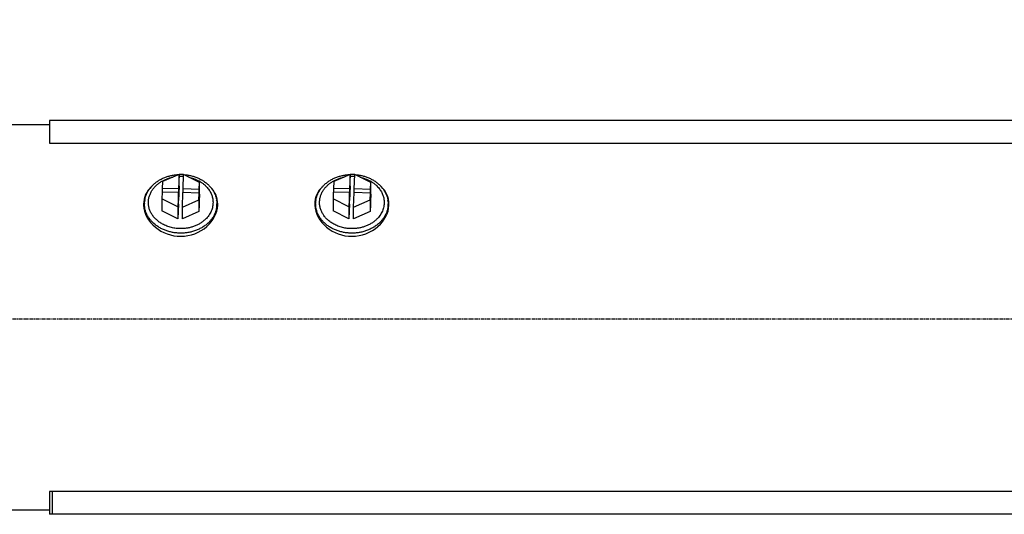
# Model space of a CAD drawing. Header units: inches. Extents: x 0 to 2382, y 0 to 1682.
# Tile 3 of 18: x 519 to 864, y 673 to 846. Entities that reach past the tile are written whole.
import ezdxf

# ---------------------------------------------------------------- set-up
doc = ezdxf.new("R2010")
doc.units = ezdxf.units.IN
doc.linetypes.add('CENTER', pattern=[2, 1.25, -0.25, 0.25, -0.25])
doc.layers.add('ATA-CENTER', color=133, linetype='CENTER')
doc.layers.add('Layer0000', color=7, linetype='Continuous', lineweight=25)
doc.styles.get("Standard").update_dxf_attribs({"font": 'simplex.shx'})
doc.dimstyles.new('ata_A1', dxfattribs={"dimtxt": 4.2, "dimasz": 4.2, "dimexe": 2, "dimexo": 2, "dimgap": 2, "dimtad": 0, "dimtih": 1, "dimtoh": 1, "dimdec": 6, "dimdsep": 46, "dimtxsty": 'Standard', "dimcen": 0, "dimclrd": 252, "dimclre": 252, "dimclrt": 4, "dimadec": 6, "dimazin": 2, "dimtfac": 1, "dimtdec": 6, "dimtofl": 0, "dimtmove": 0, "dimatfit": 3, "dimfxl": 0, "dimtolj": 1, "dimtzin": 0, "dimlwd": 0, "dimlwe": 0, "dimarcsym": 0})

# ---------------------------------------------------------------- blocks, each defined once
blk = doc.blocks.new('*D9805')
at = {"layer": 'Defpoints', "color": 0}
for p in [(1249.66, 1161.58), (296.66, 1036.18), (1249.66, 821.18)]:
    blk.add_point(p, dxfattribs=at)
at = {"layer": 'Layer0000', "color": 252, "linetype": 'Continuous', "lineweight": 0}
for p, q in [((296.66, 1040.18), (296.66, 1165.58)), ((1249.66, 825.18), (1249.66, 1165.58)), ((305.06, 1161.58), (667.06, 1161.58)), ((1241.26, 1161.58), (696.65, 1161.58))]:
    blk.add_line(p, q, dxfattribs=at)
at = {"layer": 'Layer0000', "color": 252}
for points in [[(305.06, 1162.98), (305.06, 1160.18), (296.66, 1161.58)], [(1241.26, 1160.18), (1241.26, 1162.98), (1249.66, 1161.58)]]:
    blk.add_solid(points, dxfattribs=at)
at = {"layer": 'Layer0000', "color": 4, "lineweight": 25, "insert": (671.06, 1165.78), "char_height": 8.4, "attachment_point": 1}
blk.add_mtext('\\A1;953', dxfattribs=at)

msp = doc.modelspace()

# ---------------------------------------------------------------- linework, layer by layer
at = {"layer": 'ATA-CENTER'}
msp.add_line((282.8151091, 741.2466216), (1799.4093185, 741.2466216), dxfattribs=at)
at = {"layer": 'Layer0000', "color": 7, "linetype": 'Continuous', "lineweight": 25}
for p, q in [((529.6623321, 809.2588285), (499.6623321, 809.2588285)), ((529.6623321, 810.7588285), (529.6623321, 802.7588285)), ((1099.6623321, 810.7588285), (529.6623321, 810.7588285)), ((529.6623321, 802.7588285), (1099.6623321, 802.7588285)), ((575.0862401, 791.8527339), (569.2846859, 789.3380091)), ((575.0862401, 791.8527339), (574.88812, 786.8040397)), ((575.0862401, 787.7382371), (575.0862401, 791.8527339)), ((576.4873143, 786.7629658), (576.6854344, 791.81166)), ((582.2781395, 789.0042837), (576.6854344, 791.81166)), ((635.0862401, 791.8527339), (629.2846859, 789.3380091)), ((635.0862401, 791.8527339), (634.88812, 786.8040397)), ((635.0862401, 787.7382371), (635.0862401, 791.8527339)), ((636.4873143, 786.7629658), (636.6854344, 791.81166)), ((642.2781395, 789.0042837), (636.6854344, 791.81166)), ((569.2846859, 789.3380091), (569.1909903, 786.9503655)), ((569.1909903, 786.9503655), (569.1909903, 785.6552861)), ((574.88812, 786.8040397), (569.1909903, 786.9503655)), ((575.0862401, 787.7382371), (574.88812, 782.689543)), ((582.184444, 786.6166401), (582.2781395, 789.0042837)), ((582.2781395, 784.889787), (582.2781395, 789.0042837)), ((629.2846859, 789.3380091), (629.1909903, 786.9503655)), ((634.88812, 786.8040397), (629.1909903, 786.9503655)), ((629.1909903, 786.9503655), (629.1909903, 785.6552861)), ((635.0862401, 787.7382371), (634.88812, 782.689543)), ((642.184444, 786.6166401), (642.2781395, 789.0042837)), ((642.2781395, 784.889787), (642.2781395, 789.0042837)), ((569.1402202, 785.6565901), (569.0465247, 783.2689465)), ((574.8373499, 785.5102644), (569.1402202, 785.6565901)), ((574.8373499, 785.5102644), (574.6392299, 780.4615702)), ((574.8373499, 781.3957676), (574.8373499, 785.5102644)), ((574.88812, 786.8040397), (574.88812, 782.689543)), ((576.2384242, 780.4204963), (576.4365442, 785.4691905)), ((582.1336739, 785.3228647), (576.4365442, 785.4691905)), ((582.184444, 786.6166401), (576.4873143, 786.7629658)), ((576.4873143, 785.4678865), (576.4873143, 786.7629658)), ((582.0399784, 782.9352211), (582.1336739, 785.3228647)), ((582.1336739, 785.3228647), (582.1336739, 781.208368)), ((582.184444, 782.5021433), (582.184444, 786.6166401)), ((582.2781395, 784.889787), (582.184444, 782.5021433)), ((629.1402202, 785.6565901), (629.0465247, 783.2689465)), ((634.8373499, 785.5102644), (629.1402202, 785.6565901)), ((634.8373499, 785.5102644), (634.6392299, 780.4615702)), ((634.8373499, 781.3957676), (634.8373499, 785.5102644)), ((634.88812, 786.8040397), (634.88812, 782.689543)), ((636.2384242, 780.4204963), (636.4365442, 785.4691905)), ((642.1336739, 785.3228647), (636.4365442, 785.4691905)), ((642.184444, 786.6166401), (636.4873143, 786.7629658)), ((636.4873143, 785.4678865), (636.4873143, 786.7629658)), ((642.0399784, 782.9352211), (642.1336739, 785.3228647)), ((642.1336739, 785.3228647), (642.1336739, 781.208368)), ((642.184444, 782.5021433), (642.184444, 786.6166401)), ((642.2781395, 784.889787), (642.184444, 782.5021433)), ((562.9623321, 780.2587626), (562.9623321, 781.5555653)), ((569.0465247, 783.2689465), (569.0465247, 779.1544497)), ((574.6392299, 780.4615702), (569.0465247, 783.2689465)), ((574.8373499, 781.3957676), (574.6392299, 776.3470734)), ((574.6392299, 780.4615702), (574.6392299, 776.3470734)), ((574.88812, 782.689543), (574.8373499, 782.6908469)), ((576.2384242, 780.4204963), (582.0399784, 782.9352211)), ((576.2384242, 776.3059995), (576.2384242, 780.4204963)), ((582.0399784, 782.9352211), (582.0399784, 778.8207243)), ((582.1336739, 781.208368), (582.0399784, 778.8207243)), ((582.184444, 782.5021433), (582.1336739, 782.5034473)), ((588.3623321, 780.2587626), (588.3623321, 781.5555653)), ((622.9623321, 780.2587626), (622.9623321, 781.5555653)), ((629.0465247, 783.2689465), (629.0465247, 779.1544497)), ((634.6392299, 780.4615702), (629.0465247, 783.2689465)), ((634.8373499, 781.3957676), (634.6392299, 776.3470734)), ((634.6392299, 780.4615702), (634.6392299, 776.3470734)), ((634.88812, 782.689543), (634.8373499, 782.6908469)), ((636.2384242, 780.4204963), (642.0399784, 782.9352211)), ((636.2384242, 776.3059995), (636.2384242, 780.4204963)), ((642.0399784, 782.9352211), (642.0399784, 778.8207243)), ((642.1336739, 781.208368), (642.0399784, 778.8207243)), ((642.184444, 782.5021433), (642.1336739, 782.5034473)), ((648.3623321, 780.2587626), (648.3623321, 781.5555653)), ((574.6392299, 776.3470734), (569.0465247, 779.1544497)), ((582.0399784, 778.8207243), (576.2384242, 776.3059995)), ((634.6392299, 776.3470734), (629.0465247, 779.1544497)), ((642.0399784, 778.8207243), (636.2384242, 776.3059995)), ((530.5630241, 680.7588285), (529.6623321, 680.7588285)), ((529.6623321, 680.7588285), (529.6623321, 680.3401832)), ((529.6623321, 680.3401832), (529.6623321, 672.7588285)), ((530.6623321, 680.7588285), (530.5630241, 680.7588285)), ((530.6623321, 680.7588285), (530.6623321, 672.7588285)), ((1098.6623321, 680.7588285), (530.6623321, 680.7588285)), ((529.6623321, 674.2588285), (499.6623321, 674.2588285)), ((530.6623321, 672.7588285), (529.6623321, 672.7588285)), ((1098.6623321, 672.7588285), (530.6623321, 672.7588285))]:
    msp.add_line(p, q, dxfattribs=at)
for centre, radius, start, end in [((575.6623403, 776.1346963), 15.695385, 88.5287667, 92.103518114), ((575.6623424, 777.1887056), 13.9956834, 88.52871263, 92.359124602), ((575.6631328, 777.2127845), 13.9715922, 85.910866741, 88.52941772), ((575.6630764, 776.158549), 15.6715213, 86.261704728, 88.529218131), ((635.6623403, 776.1346963), 15.695385, 88.5287667, 92.103518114), ((635.6623424, 777.1887056), 13.9956834, 88.52871263, 92.359124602), ((635.6631328, 777.2127845), 13.9715922, 85.910866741, 88.52941772), ((635.6630764, 776.158549), 15.6715213, 86.261704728, 88.529218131), ((571.3371503, 780.2410306), 8.6756558, 162.479445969, 176.005820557), ((571.3280045, 780.2611614), 8.3656727, 180.016429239, 191.702945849), ((579.9967112, 780.2611577), 8.3656213, 348.302101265, 359.983595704), ((579.9875135, 780.2410305), 8.6756562, 3.994214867, 17.520553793), ((631.3371503, 780.2410306), 8.6756558, 162.479445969, 176.005820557), ((631.3280045, 780.2611614), 8.3656727, 180.016429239, 191.702945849), ((639.9967112, 780.2611577), 8.3656213, 348.302101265, 359.983595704), ((639.9875135, 780.2410305), 8.6756562, 3.994214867, 17.520553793)]:
    msp.add_arc(centre, radius, start, end, dxfattribs=at)
for points, weights, knots in [([(562.9623321, 781.5555653), (562.9623321, 781.7186183), (562.9687274, 781.8815893), (563.3392988, 791.3248638), (575.0019079, 791.8161795)], [0.987230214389, 0.993469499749, 1, 0.724168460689, 0.967864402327], [0.74442586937, 0.74442586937, 0.74442586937, 0.75, 0.75, 0.98543694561, 0.98543694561, 0.98543694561]), ([(576.1034637, 772.8668011), (569.3908078, 772.6551091), (565.9427667, 777.3193731), (562.4947256, 781.9836372), (565.9010249, 786.6679324), (568.3074634, 789.9772329), (572.9111749, 790.9099365)], [1, 0.860073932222, 1, 0.860073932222, 1, 0.896912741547, 0.945719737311], [0, 0, 0, 0.33333333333, 0.33333333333, 0.66666666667, 0.66666666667, 0.91224220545, 0.91224220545, 0.91224220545]), ([(578.5298014, 790.8858411), (586.9559843, 789.1017017), (586.9874472, 782.055215), (587.0269358, 773.2112865), (576.1034637, 772.8668011)], [0.926493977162, 0.762991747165, 1, 0.719493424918, 1], [0.07753529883, 0.07753529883, 0.07753529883, 0.5, 0.5, 1, 1, 1]), ([(622.9623321, 781.5555653), (622.9623321, 781.7186183), (622.9687274, 781.8815893), (623.3392988, 791.3248638), (635.0019079, 791.8161795)], [0.987230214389, 0.993469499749, 1, 0.724168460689, 0.967864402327], [0.74442586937, 0.74442586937, 0.74442586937, 0.75, 0.75, 0.98543694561, 0.98543694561, 0.98543694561]), ([(636.1034637, 772.8668011), (629.3908078, 772.6551091), (625.9427667, 777.3193731), (622.4947256, 781.9836372), (625.9010249, 786.6679324), (628.3074634, 789.9772329), (632.9111749, 790.9099365)], [1, 0.860073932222, 1, 0.860073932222, 1, 0.896912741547, 0.945719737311], [0, 0, 0, 0.33333333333, 0.33333333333, 0.66666666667, 0.66666666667, 0.91224220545, 0.91224220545, 0.91224220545]), ([(638.5298014, 790.8858411), (646.9559843, 789.1017017), (646.9874472, 782.055215), (647.0269358, 773.2112865), (636.1034637, 772.8668011)], [0.926493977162, 0.762991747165, 1, 0.719493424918, 1], [0.07753529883, 0.07753529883, 0.07753529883, 0.5, 0.5, 1, 1, 1]), ([(588.3623321, 781.5555653), (588.3623321, 781.3925122), (588.3559368, 781.2295412), (587.952949, 770.9601993), (575.2593443, 771.2862233), (562.9623321, 771.6020612), (562.9623321, 781.5555653)], [0.987230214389, 0.993469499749, 1, 0.707106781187, 1, 0.713637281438, 0.987230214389], [0.24442586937, 0.24442586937, 0.24442586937, 0.25, 0.25, 0.5, 0.5, 0.74442586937, 0.74442586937, 0.74442586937]), ([(648.3623321, 781.5555653), (648.3623321, 781.3925122), (648.3559368, 781.2295412), (647.952949, 770.9601993), (635.2593443, 771.2862233), (622.9623321, 771.6020612), (622.9623321, 781.5555653)], [0.987230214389, 0.993469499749, 1, 0.707106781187, 1, 0.713637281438, 0.987230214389], [0.24442586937, 0.24442586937, 0.24442586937, 0.25, 0.25, 0.5, 0.5, 0.74442586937, 0.74442586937, 0.74442586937])]:
    msp.add_rational_spline(points, weights, degree=2, knots=knots, dxfattribs=at)
for points in [[(576.719817, 791.7944009), (588.3623321, 791.0073811), (588.3623321, 781.5555653)], [(636.719817, 791.7944009), (648.3623321, 791.0073811), (648.3623321, 781.5555653)]]:
    msp.add_rational_spline(points, [0.979601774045, 0.723746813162, 0.987230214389], degree=2, dxfattribs=at)
for points in [[(565.4244135, 787.635317), (563.636269, 785.9466411), (562.6618994, 783.7876626), (562.6622951, 781.4342317)], [(588.6623692, 781.4342315), (588.6627659, 783.7877602), (587.6883212, 785.9466907), (585.9002645, 787.6353019)], [(625.4244135, 787.635317), (623.636269, 785.9466411), (622.6618994, 783.7876626), (622.6622951, 781.4342317)], [(648.6623692, 781.4342315), (648.6627659, 783.7877602), (647.6883212, 785.9466907), (645.9002645, 787.6353019)]]:
    msp.add_open_spline(points, degree=3, dxfattribs=at)
for points in [[(562.6622951, 781.4342317), (562.6623178, 781.2996849), (562.6655264, 781.1645025), (562.8041925, 778.2342106), (564.2874446, 775.4399651), (569.1899201, 771.3501941), (572.3567837, 770.1743393), (579.0991335, 770.1743393), (582.3784669, 771.4457456), (587.1476694, 775.648133), (588.5255153, 778.3407898), (588.6591379, 781.1645029), (588.6623465, 781.2996852), (588.6623692, 781.4342315)], [(622.6622951, 781.4342317), (622.6623178, 781.2996849), (622.6655264, 781.1645025), (622.8041925, 778.2342106), (624.2874446, 775.4399651), (629.1899201, 771.3501941), (632.3567837, 770.1743393), (639.0991335, 770.1743393), (642.3784669, 771.4457456), (647.1476694, 775.648133), (648.5255153, 778.3407898), (648.6591379, 781.1645029), (648.6623465, 781.2996852), (648.6623692, 781.4342315)]]:
    msp.add_open_spline(points, degree=3, knots=[1.8191630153, 1.8191630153, 1.8191630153, 1.8191630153, 1.8635383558, 1.8635383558, 2.7769309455, 2.7769309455, 3.6560875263, 3.6560875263, 4.5701526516, 4.5701526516, 5.4508179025, 5.4508179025, 5.4952998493, 5.4952998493, 5.4952998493, 5.4952998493], dxfattribs=at)

# ---------------------------------------------------------------- dimensions: what is measured, and where the dimension line sits
dim = msp.add_linear_dim(base=(1249.6623321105, 1161.5821337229), p1=(296.6623321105, 1036.1827797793), p2=(1249.6623321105, 821.1827797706), angle=180, dimstyle='ata_A1', override={"dimscale": 2, "dimtol": 0, "dimlim": 0, "dimtp": 0, "dimtm": 0, "dimtfac": 0.5, "dimtdec": 6, "dimtolj": 1, "dimtzin": 0}, dxfattribs=at)
dim.commit()
dim.dimension.update_dxf_attribs({"geometry": '*D9805', "text_midpoint": (681.8586729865, 1161.5821337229), "dimtype": 160})

doc.saveas('drawing.dxf')
